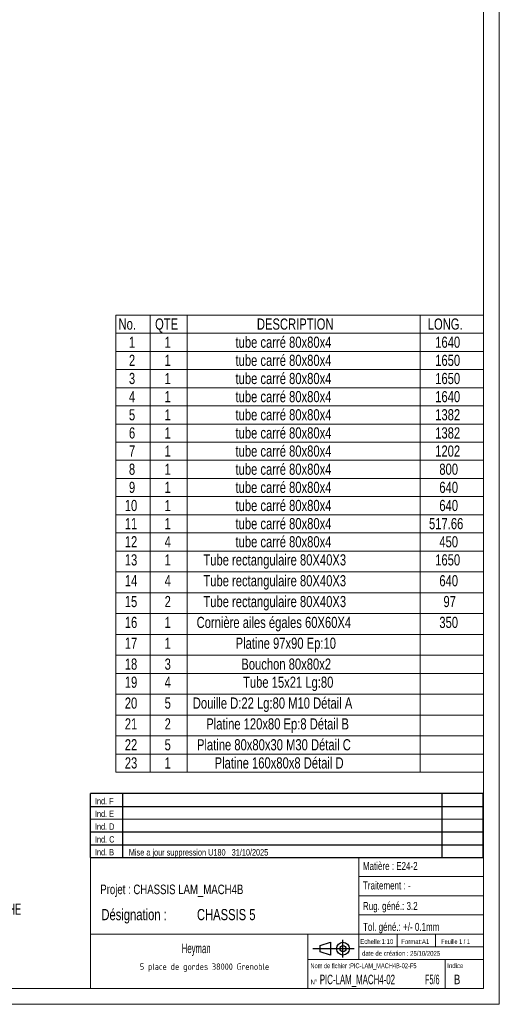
# Model space of a CAD drawing. Header units: millimetres. Extents: x 0 to 841, y 0 to 594.
# Tile 10 of 14: x 691 to 841, y 0 to 308. Entities that reach past the tile are written whole.
import ezdxf
from ezdxf.enums import TextEntityAlignment as Align

# ---------------------------------------------------------------- set-up
doc = ezdxf.new("R2010")
doc.units = ezdxf.units.MM
doc.layers.add('NOTES', color=6, linetype='Continuous')
doc.styles.add('SLDTEXTSTYLE0', font='TXT', dxfattribs={"width": 0.75})
doc.styles.add('SLDTEXTSTYLE1', font='TXT', dxfattribs={"width": 0.620748})
doc.styles.add('SLDTEXTSTYLE3', font='TXT', dxfattribs={"width": 0.614596})
doc.styles.add('SLDTEXTSTYLE4', font='TXT', dxfattribs={"width": 0.707278})
doc.styles.add('SLDTEXTSTYLE5', font='ISOCP3', dxfattribs={"width": 0.96})
doc.styles.add('SLDTEXTSTYLE6', font='TXT', dxfattribs={"width": 0.605})
doc.styles.add('SLDTEXTSTYLE7', font='TXT', dxfattribs={"width": 0.692308})
doc.styles.add('SLDTEXTSTYLE8', font='TXT', dxfattribs={"width": 0.520849})

# ---------------------------------------------------------------- blocks, each defined once
blk = doc.blocks.new('Bloc2_1')
for p, q in [((2.32, 3.8), (5.55, 4.8)), ((2.32, 1.8), (2.32, 3.8)), ((5.55, 4.8), (5.55, 0.8)), ((9.48, 0), (9.48, 5.6)), ((0, 2.8), (12.98, 2.8)), ((5.55, 0.8), (2.32, 1.8))]:
    blk.add_line(p, q)
for radius in [2, 1]:
    blk.add_circle((9.48, 2.8), radius)
blk = doc.blocks.new('TAB MODIFS_1')
for p, q in [((123, 20), (0, 20)), ((0, 0), (0, 20)), ((10, 20), (10, 0)), ((110, 20), (110, 0)), ((123, 0), (123, 20)), ((0, 16), (123, 16)), ((0, 8), (123, 8)), ((0, 4), (123, 4)), ((0, 0), (123, 0))]:
    blk.add_line(p, q)
at = {"color": 7, "linetype": 'Continuous', "lineweight": 18}
blk.add_line((0, 12), (123, 12), dxfattribs=at)
at = {"color": 7}
for tag in ['AUTOATTR0', 'AUTOATTR1', 'AUTOATTR2', 'AUTOATTR3', 'AUTOATTR4', 'AUTOATTR5', 'AUTOATTR6', 'AUTOATTR7', 'AUTOATTR8', 'AUTOATTR9']:
    blk.add_attdef(tag, (0, 0), '', height=1, dxfattribs=at)
at = {"layer": 'NOTES', "color": 211, "char_height": 2, "attachment_point": 1, "style": 'SLDTEXTSTYLE0'}
for s, insert in [('Ind. F', (1.36, 18.66)), ('Ind. E', (1.36, 14.66)), ('Ind. D', (1.36, 10.66)), ('Ind. C', (1.36, 6.66)), ('Ind. B', (1.36, 2.66))]:
    blk.add_mtext(s, dxfattribs=dict(at, insert=insert))
blk = doc.blocks.new('SW_NOTE_0')
at = {"layer": 'NOTES', "color": 0, "char_height": 3.5, "attachment_point": 1, "style": 'SLDTEXTSTYLE1'}
for s, insert in [('SOUDURES :  A=3 CONTINUE ETANCHE', (0, 4.51)), ('TOLERANCE GENERALE : ± 1 mm', (0, -0.01)), ('TOLERANCE DE PLANEITE : ± 1 mm/m', (0, -4.54)), ('PEINTURE EPOXY EP: 60µ', (0, -9.07)), ('COULEUR : BLANC RAL 9010', (0, -13.59))]:
    blk.add_mtext(s, dxfattribs=dict(at, insert=insert))
blk = doc.blocks.new('SW_NOTE_1')
at = {"layer": 'NOTES', "color": 0, "char_height": 3.5, "attachment_point": 1, "style": 'SLDTEXTSTYLE0'}
for s, insert in [('Désignation :', (0, 4.51)), ('CHASSIS 5', (29.93, 4.51))]:
    blk.add_mtext(s, dxfattribs=dict(at, insert=insert))
blk = doc.blocks.new('SW_NOTE_2')
at = {"layer": 'NOTES', "color": 0, "insert": (20.84, 2.58), "char_height": 2, "attachment_point": 2, "style": 'SLDTEXTSTYLE5'}
blk.add_mtext('5 place de gordes 38000 Grenoble', dxfattribs=at)
blk = doc.blocks.new('SW_TABLEANNOTATION_0')
at = {"color": 0, "linetype": 'Continuous', "lineweight": 18}
for p, q in [((0, 0), (0, -143.11)), ((115.11, 0), (0, 0)), ((10.8, 0), (10.8, -5.68)), ((22.36, 0), (22.36, -5.68)), ((95.3, 0), (95.3, -5.68)), ((115.11, -143.11), (115.11, 0)), ((0, -5.68), (115.11, -5.68)), ((10.8, -5.68), (10.8, -143.11)), ((22.36, -5.68), (22.36, -143.11)), ((95.3, -5.68), (95.3, -143.11)), ((0, -11.36), (115.11, -11.36)), ((0, -17.04), (115.11, -17.04)), ((0, -22.72), (115.11, -22.72)), ((0, -28.41), (115.11, -28.41)), ((0, -34.09), (115.11, -34.09)), ((0, -39.77), (115.11, -39.77)), ((0, -45.45), (115.11, -45.45)), ((0, -51.13), (115.11, -51.13)), ((0, -56.81), (115.11, -56.81)), ((0, -62.49), (115.11, -62.49)), ((0, -68.17), (115.11, -68.17)), ((0, -73.86), (115.11, -73.86)), ((0, -80.38), (115.11, -80.38)), ((0, -86.91), (115.11, -86.91)), ((0, -93.43), (115.11, -93.43)), ((0, -99.96), (115.11, -99.96)), ((0, -106.48), (115.11, -106.48)), ((0, -112.17), (115.11, -112.17)), ((0, -118.69), (115.11, -118.69)), ((0, -125.22), (115.11, -125.22)), ((0, -131.74), (115.11, -131.74)), ((0, -137.42), (115.11, -137.42)), ((0, -143.11), (115.11, -143.11))]:
    blk.add_line(p, q, dxfattribs=at)
at = {"color": 0, "linetype": 'Continuous', "lineweight": 18, "char_height": 3.5, "attachment_point": 1, "style": 'SLDTEXTSTYLE0'}
for s, insert in [('No.', (0.85, -1.03)), ('QTE', (12.3, -1.03)), ('DESCRIPTION', (44.19, -1.03)), ('LONG.', (97.7, -1.03)), ('tube carré 80x80x4', (37.49, -6.71)), ('1', (4.11, -6.71)), ('1', (15.29, -6.71)), ('1640', (100.04, -6.71)), ('2', (4.11, -12.39)), ('tube carré 80x80x4', (37.49, -12.39)), ('1650', (100.04, -12.39)), ('1', (15.29, -12.39)), ('3', (4.11, -18.07)), ('1', (15.29, -18.07)), ('tube carré 80x80x4', (37.49, -18.07)), ('1650', (100.04, -18.07)), ('4', (4.11, -23.75)), ('1', (15.29, -23.75)), ('tube carré 80x80x4', (37.49, -23.75)), ('1640', (100.04, -23.75)), ('5', (4.11, -29.43)), ('1', (15.29, -29.43)), ('tube carré 80x80x4', (37.49, -29.43)), ('1382', (100.04, -29.43)), ('6', (4.11, -35.12)), ('1', (15.29, -35.12)), ('tube carré 80x80x4', (37.49, -35.12)), ('1382', (100.04, -35.12)), ('7', (4.11, -40.8)), ('1', (15.29, -40.8)), ('tube carré 80x80x4', (37.49, -40.8)), ('1202', (100.04, -40.8)), ('tube carré 80x80x4', (37.49, -46.48)), ('8', (4.11, -46.48)), ('1', (15.29, -46.48)), ('800', (101.33, -46.48)), ('9', (4.11, -52.16)), ('1', (15.29, -52.16)), ('tube carré 80x80x4', (37.49, -52.16)), ('640', (101.33, -52.16)), ('10', (2.81, -57.84)), ('1', (15.29, -57.84)), ('tube carré 80x80x4', (37.49, -57.84)), ('640', (101.33, -57.84)), ('11', (2.81, -63.52)), ('1', (15.29, -63.52)), ('tube carré 80x80x4', (37.49, -63.52)), ('517.66', (98.1, -63.52)), ('12', (2.81, -69.2)), ('4', (15.29, -69.2)), ('tube carré 80x80x4', (37.49, -69.2)), ('450', (101.33, -69.2)), ('13', (2.81, -74.87)), ('1', (15.29, -74.87)), ('Tube rectangulaire 80X40X3', (27.43, -74.87)), ('1650', (100.04, -74.87)), ('14', (2.81, -81.4)), ('4', (15.29, -81.4)), ('Tube rectangulaire 80X40X3', (27.43, -81.4)), ('640', (101.33, -81.4)), ('15', (2.81, -87.92)), ('2', (15.29, -87.92)), ('Tube rectangulaire 80X40X3', (27.43, -87.92)), ('97', (102.62, -87.92)), ('16', (2.81, -94.45)), ('1', (15.29, -94.45)), ('Cornière ailes égales 60X60X4', (25.31, -94.45)), ('350', (101.33, -94.45)), ('17', (2.81, -100.97)), ('1', (15.29, -100.97)), ('Platine 97x90 Ep:10', (37.53, -100.97)), ('18', (2.81, -107.51)), ('3', (15.29, -107.51)), ('Bouchon 80x80x2', (39.31, -107.51)), ('19', (2.81, -113.18)), ('4', (15.29, -113.18)), ('Tube 15x21 Lg:80', (39.84, -113.18)), ('20', (2.81, -119.71)), ('5', (15.29, -119.71)), ('Douille D:22 Lg:80 M10 Détail A', (24.12, -119.71)), ('21', (2.81, -126.23)), ('2', (15.29, -126.23)), ('Platine 120x80 Ep:8 Détail B', (28.33, -126.23)), ('Platine 80x80x30 M30 Détail C', (25.41, -132.77)), ('22', (2.81, -132.77)), ('5', (15.29, -132.77)), ('23', (2.81, -138.45)), ('1', (15.29, -138.45)), ('Platine 160x80x8 Détail D', (30.95, -138.45))]:
    blk.add_mtext(s, dxfattribs=dict(at, insert=insert))

msp = doc.modelspace()

# ---------------------------------------------------------------- linework, layer by layer
at = {"lineweight": 18}
for p, q in [((841, 594), (841, 0)), ((836, 589), (836, 5)), ((713, 46), (713, 5)), ((836, 46), (713, 46)), ((797, 46), (797, 14)), ((836, 46), (836, 5)), ((797, 40), (836, 40)), ((797, 34), (836, 34)), ((797, 28), (836, 28)), ((713, 22), (836, 22)), ((781, 22), (781, 5)), ((809, 22), (809, 18)), ((821, 22), (821, 18)), ((797, 18), (836, 18)), ((781, 14), (836, 14)), ((824, 14), (824, 5)), ((836, 5), (5, 5)), ((713, 5.000436), (836, 5)), ((841, 0), (0, 0))]:
    msp.add_line(p, q, dxfattribs=at)

# ---------------------------------------------------------------- block references
msp.add_blockref('SW_TABLEANNOTATION_0', (720.887035, 215.790274), dxfattribs=at)
ref = msp.add_blockref('TAB MODIFS_1', (712.993558, 45.989863))
ref.add_attrib('AUTOATTR1', 'Mise a jour suppression U180   31/10/2025', dxfattribs={"layer": 'NOTES', "color": 211, "height": 2, "style": 'SLDTEXTSTYLE0', "width": 0.75}).set_placement((724.977463, 45.984382), align=Align.BOTTOM_LEFT)
msp.add_blockref('Bloc2_1', (782.559911, 14.634297))
at = {"layer": 'NOTES'}
for name, p in [('SW_NOTE_0', (635.639541, 27.033726)), ('SW_NOTE_1', (716.367238, 25.33513)), ('SW_NOTE_2', (727.838283, 10.213274))]:
    msp.add_blockref(name, p, dxfattribs=at)

# ---------------------------------------------------------------- texts
for s, insert, char_height, attachment_point, style in [('Matière : E24-2', (798.266483, 44.555105), 2.5, 1, 'SLDTEXTSTYLE0'), ('Projet : CHASSIS LAM_MACH4B', (716.015417, 37.489526), 3, 1, 'SLDTEXTSTYLE0'), ('Traitement : -', (798.298272, 38.468035), 2.5, 1, 'SLDTEXTSTYLE0'), ('Rug. géné.: 3.2', (798.284734, 32.033907), 2.5, 1, 'SLDTEXTSTYLE0'), ('Tol. géné.: +/- 0.1mm', (798.323589, 25.499333), 2.5, 1, 'SLDTEXTSTYLE0'), ('Heyman', (746.062745, 19.026761), 3, 2, 'SLDTEXTSTYLE6'), ('Echelle:1:10', (797.453454, 20.40475), 1.5, 1, 'SLDTEXTSTYLE0'), ('Format:A1', (810.289278, 20.380159), 1.5, 1, 'SLDTEXTSTYLE0'), ('Feuille 1 / 1', (822.806379, 20.383984), 1.5, 1, 'SLDTEXTSTYLE7'), ('date de création : 25/10/2025', (798.008957, 16.694751), 1.5, 1, 'SLDTEXTSTYLE0'), ('Nom de fichier :PIC-LAM_MACH4B-02-F5', (781.852395, 12.815366), 1.5, 1, 'SLDTEXTSTYLE4'), ('Indice', (824.692687, 12.860162), 1.5, 1, 'SLDTEXTSTYLE0'), ('PIC-LAM_MACH4-02', (784.772126, 9.281961), 3, 1, 'SLDTEXTSTYLE3'), ('F5/6', (817.730606, 9.281961), 3, 1, 'SLDTEXTSTYLE8'), ('B', (826.77473, 9.281961), 3, 1, 'SLDTEXTSTYLE0'), ('N°', (781.878122, 7.765026), 1.5, 1, 'SLDTEXTSTYLE0')]:
    msp.add_mtext(s, dxfattribs=dict(at, insert=insert, char_height=char_height, attachment_point=attachment_point, style=style))

doc.saveas('drawing.dxf')
